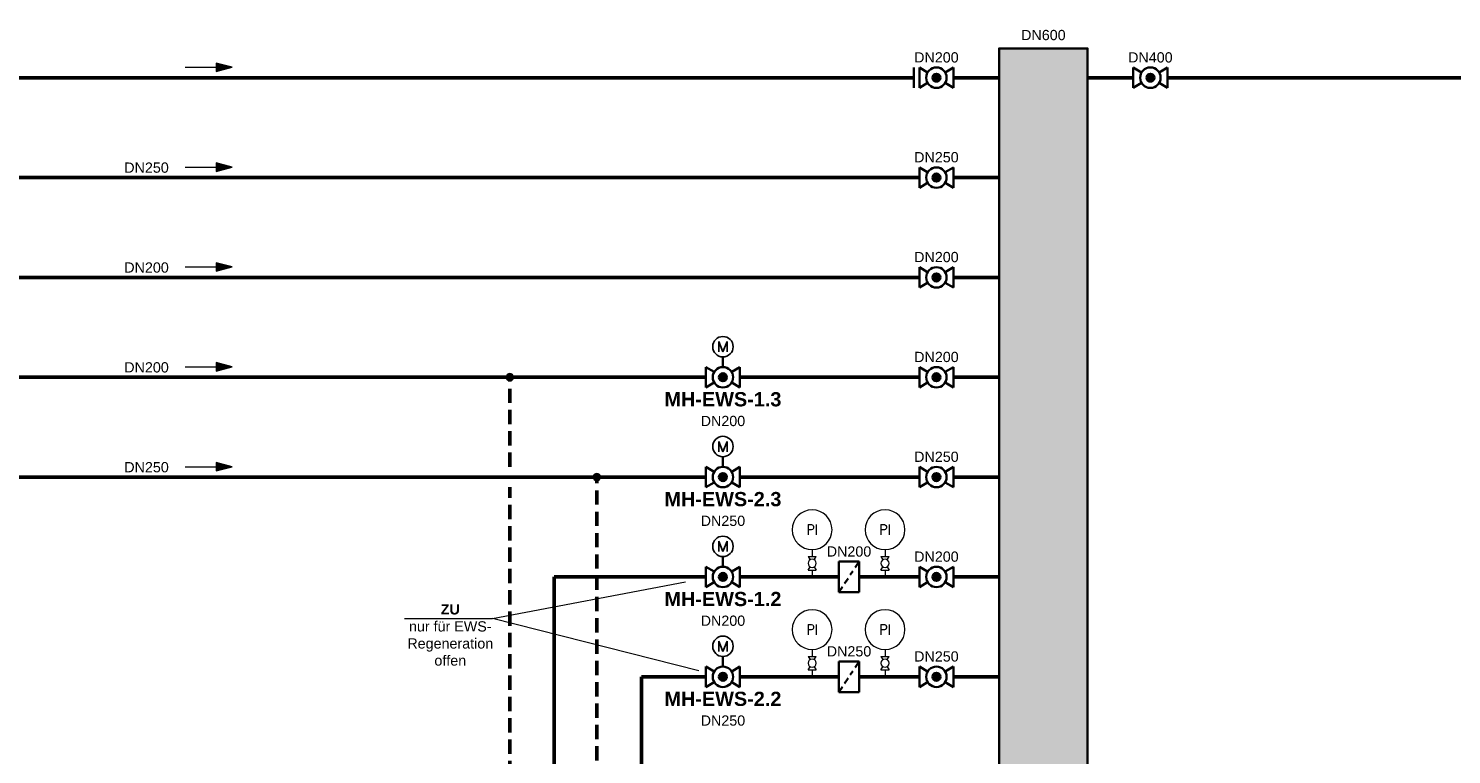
# Model space of a CAD drawing. Header units: millimetres. Extents: x -226 to 2201, y 0 to 1085.
# Tile 7 of 27: x 65 to 315, y 728 to 856. Entities that reach past the tile are written whole.
import ezdxf
from ezdxf import colors
from ezdxf.entities.mleader import LeaderData, LeaderLine
from ezdxf.enums import TextEntityAlignment as Align
from ezdxf.math import Vec2, Vec3

# ---------------------------------------------------------------- set-up
doc = ezdxf.new("R2010")
doc.units = ezdxf.units.MM
doc.linetypes.add('GESTRICHELT2', pattern=[0.375, 0.25, -0.125])
doc.layers.get('0').update_dxf_attribs({"lineweight": 18})
for name, color, linetype, lineweight in [('TGAx_G_KOM_GA-Symbole', 7, 'Continuous', 18), ('TGAx_H_KOM_Armaturen', 7, 'Continuous', 35), ('TGAx_H_KOM_Bauteile-Schraff', 9, 'Continuous', 18), ('TGAx_H_LTG_Quellenkreis-Umweltwärme_RL', 66, 'GESTRICHELT2', 50), ('TGAx_H_LTG_Quellenkreis-Umweltwärme_VL', 32, 'Continuous', 50), ('TGAx_H_RESERVE_LTG_Quellenkreis-Umweltwärme_VL', 32, 'Continuous', 50), ('TGAx_H_TXT_Beschriftung', 7, 'Continuous', 18), ('TGAx_H_TXT_Dimensionierung', 7, 'Continuous', 18)]:
    doc.layers.add(name, color=color, linetype=linetype, lineweight=lineweight)
doc.styles.add('Arial', font='arial.ttf')
doc.styles.add('MSR-Arial', font='romans.shx')

# ---------------------------------------------------------------- blocks, each defined once
blk = doc.blocks.new('7.01.05-Absperrkugelhahn')
h = blk.add_hatch(color=256)
h.dxf.hatch_style = 1
h.paths.add_polyline_path([(2.3, 0, 1), (3.7, 0, 1)])
at = {"linetype": 'Continuous'}
for p, q in [((0, 1.8), (1.46, 0.93)), ((0, 1.8), (0, -1.8)), ((6, 1.8), (4.54, 0.93)), ((6, 1.8), (6, -1.8)), ((1.46, -0.93), (0, -1.8)), ((4.54, -0.93), (6, -1.8))]:
    blk.add_line(p, q, dxfattribs=at)
for radius in [1.8, 0.7]:
    blk.add_circle((3, 0), radius, dxfattribs=at)
blk = doc.blocks.new('9.12-Schmutzfänger')
at = {"linetype": 'Continuous'}
for p, q in [((0, 2.7), (0, -2.7)), ((0, 2.7), (3.6, 2.7)), ((2.88, 1.63), (3.6, 2.7)), ((3.6, 2.7), (3.6, -2.7)), ((2.03, 0.35), (2.48, 1.02)), ((0, -2.7), (0.63, -1.75)), ((1.03, -1.15), (1.63, -0.26)), ((0, -2.7), (3.6, -2.7))]:
    blk.add_line(p, q, dxfattribs=at)
blk = doc.blocks.new('7.05.02-Stellantr. Elektromotor')
at = {"lineweight": 25}
for p, q in [((-0.72, 0.9), (-0.72, -0.9)), ((-0.72, 0.9), (0, -0.9)), ((0, -0.9), (0.72, 0.9)), ((0.72, -0.9), (0.72, 0.9))]:
    blk.add_line(p, q, dxfattribs=at)
blk.add_circle((0, 0), 1.8, dxfattribs=at)
blk = doc.blocks.new('4.16-Leitungs-Verbindungspunkt')
at = {"linetype": 'Continuous', "lineweight": 18}
blk.add_hatch(color=256, dxfattribs=at).paths.add_polyline_path([(0.65, 0, 1), (-0.65, 0, 1)])
blk.add_circle((0, 0), 0.65, dxfattribs=at)
blk = doc.blocks.new('4.11-Pfeil-Fliessrichtung')
at = {"linetype": 'Continuous', "lineweight": 18}
blk.add_line((-4.12, 0), (4.12, 0), dxfattribs=at)
at = {"linetype": 'Continuous', "lineweight": 18, "flags": 128}
for points in [[(1.32, 0.75), (4.12, 0), (1.32, -0.75)], [(1.39, 0.66), (3.85, 0), (1.39, -0.66)], [(1.46, 0.57), (3.58, 0), (1.46, -0.57)], [(1.53, 0.48), (3.31, 0), (1.53, -0.48)], [(1.6, 0.39), (3.04, 0), (1.6, -0.39)], [(1.67, 0.3), (2.77, 0), (1.67, -0.3)], [(1.74, 0.21), (2.5, 0), (1.74, -0.21)], [(1.81, 0.11), (2.23, 0), (1.81, -0.11)], [(1.88, 0.02), (1.96, 0), (1.88, -0.02)]]:
    blk.add_lwpolyline(points, close=True, dxfattribs=at)
blk = doc.blocks.new('02.MSR_Manometeranschluss m. Hahn')
at = {"linetype": 'Continuous'}
for p, q in [((0.72, 3.6), (-0.72, 3.6)), ((-0.37, 3.02), (-0.72, 3.6)), ((0.72, 3.6), (0.37, 3.02)), ((-0.37, 1.78), (-0.72, 1.2)), ((0.72, 1.2), (-0.72, 1.2)), ((0.72, 1.2), (0.37, 1.78))]:
    blk.add_line(p, q, dxfattribs=at)
for p, q in [((0, 4.8), (0, 3.6)), ((0, 1.2), (0, 0))]:
    blk.add_line(p, q)
blk.add_circle((0, 2.4), 0.72, dxfattribs=at)
blk = doc.blocks.new('02.MSR_Fühler rund')
blk.add_circle((0, 0), 3.5)
at = {"style": 'MSR-Arial', "width": 0.9}
blk.add_attdef('MESSART', text='', height=1.8, dxfattribs=at).set_placement((0, 0), align=Align.MIDDLE_CENTER)
blk = doc.blocks.new('5.02-Flanschpaar')
at = {"linetype": 'Continuous'}
for p, q in [((0, 1.8), (0, -1.8)), ((1, 1.8), (1, -1.8))]:
    blk.add_line(p, q, dxfattribs=at)

msp = doc.modelspace()

# ---------------------------------------------------------------- hatches: boundary and pattern name
at = {"layer": 'TGAx_H_KOM_Bauteile-Schraff'}
h = msp.add_hatch(color=256, dxfattribs=at)
h.dxf.hatch_style = 1
h.set_gradient(color1=(192, 192, 192), tint=1, name='CYLINDER')
h.paths.add_polyline_path([(235.48, 587.49), (251.04, 587.49), (251.04, 852.23), (235.48, 852.23)])

# ---------------------------------------------------------------- linework, layer by layer
at = {"layer": 'TGAx_H_KOM_Armaturen'}
for p, q in [((186.91, 797.96), (186.91, 796.18)), ((186.91, 780.4), (186.91, 778.61)), ((186.91, 762.84), (186.91, 761.05)), ((186.91, 745.27), (186.91, 743.49))]:
    msp.add_line(p, q, dxfattribs=at)
msp.add_lwpolyline([(235.48, 587.49), (251.04, 587.49), (251.04, 852.23), (235.48, 852.23)], close=True, dxfattribs=at)
at = {"layer": 'TGAx_H_LTG_Quellenkreis-Umweltwärme_RL', "ltscale": 10}
for p, q in [((149.45, 778.63), (149.45, 794.39)), ((164.74, 700.74), (164.74, 776.83)), ((149.45, 683.18), (149.45, 775.03))]:
    msp.add_line(p, q, dxfattribs=at)
at = {"layer": 'TGAx_H_LTG_Quellenkreis-Umweltwärme_VL', "ltscale": 0.1}
for p, q in [((235.36, 847.08), (227.45, 847.08)), ((251.16, 847.08), (259.07, 847.08)), ((265.07, 847.08), (354.61, 847.08)), ((221.45, 829.51), (-49.55, 829.51)), ((235.36, 829.51), (227.45, 829.51)), ((221.45, 811.95), (-49.55, 811.95)), ((235.36, 811.95), (227.45, 811.95)), ((183.91, 794.39), (-49.55, 794.39)), ((221.45, 794.39), (189.91, 794.39)), ((235.36, 794.39), (227.45, 794.39)), ((183.91, 776.83), (34.13, 776.83)), ((221.45, 776.83), (189.91, 776.83)), ((235.36, 776.83), (227.45, 776.83)), ((157.23, 684.98), (157.23, 759.27)), ((183.91, 759.27), (157.23, 759.27)), ((207.28, 759.27), (189.91, 759.27)), ((221.45, 759.27), (210.88, 759.27)), ((235.36, 759.27), (227.45, 759.27)), ((172.57, 702.82), (172.57, 741.7)), ((183.91, 741.7), (172.57, 741.7)), ((207.28, 741.7), (189.91, 741.7)), ((221.45, 741.7), (210.88, 741.7)), ((235.48, 741.7), (227.45, 741.7))]:
    msp.add_line(p, q, dxfattribs=at)
at = {"layer": 'TGAx_H_RESERVE_LTG_Quellenkreis-Umweltwärme_VL', "ltscale": 0.1}
msp.add_line((220.45, 847.08), (-49.55, 847.08), dxfattribs=at)
at = {"layer": 'TGAx_H_TXT_Beschriftung'}
for p, q in [((146.41, 751.93), (180.33, 758.4)), ((130.93, 751.93), (146.41, 751.93)), ((182.68, 742.77), (146.41, 751.93))]:
    msp.add_line(p, q, dxfattribs=at)

# ---------------------------------------------------------------- block references
at = {"layer": 'TGAx_G_KOM_GA-Symbole'}
ref = msp.add_blockref('02.MSR_Fühler rund', (202.6, 767.57), dxfattribs=dict(at, xscale=-1))
ref.add_attrib('MESSART', 'PI', dxfattribs={"layer": '0', "height": 1.8, "style": 'MSR-Arial', "width": 0.9}).set_placement((202.6, 767.57), align=Align.MIDDLE_CENTER)
ref = msp.add_blockref('02.MSR_Fühler rund', (215.41, 767.57), dxfattribs=dict(at, xscale=-1))
ref.add_attrib('MESSART', 'PI', dxfattribs={"layer": '0', "height": 1.8, "style": 'MSR-Arial', "width": 0.9}).set_placement((215.41, 767.57), align=Align.MIDDLE_CENTER)
at = {"layer": 'TGAx_G_KOM_GA-Symbole', "xscale": -1}
for p in [(202.6, 759.27), (215.41, 759.27), (202.6, 741.7), (215.41, 741.7)]:
    msp.add_blockref('02.MSR_Manometeranschluss m. Hahn', p, dxfattribs=at)
at = {"layer": 'TGAx_G_KOM_GA-Symbole'}
ref = msp.add_blockref('02.MSR_Fühler rund', (202.6, 750), dxfattribs=dict(at, xscale=-1))
ref.add_attrib('MESSART', 'PI', dxfattribs={"layer": '0', "height": 1.8, "style": 'MSR-Arial', "width": 0.9}).set_placement((202.6, 750), align=Align.MIDDLE_CENTER)
ref = msp.add_blockref('02.MSR_Fühler rund', (215.41, 750), dxfattribs=dict(at, xscale=-1))
ref.add_attrib('MESSART', 'PI', dxfattribs={"layer": '0', "height": 1.8, "style": 'MSR-Arial', "width": 0.9}).set_placement((215.41, 750), align=Align.MIDDLE_CENTER)
at = {"layer": 'TGAx_H_KOM_Armaturen', "rotation": 180}
msp.add_blockref('5.02-Flanschpaar', (221.45, 847.08), dxfattribs=at)
at = {"layer": 'TGAx_H_KOM_Armaturen'}
for name, p in [('7.01.05-Absperrkugelhahn', (221.45, 847.08)), ('7.01.05-Absperrkugelhahn', (221.45, 811.95)), ('7.01.05-Absperrkugelhahn', (221.45, 794.39)), ('7.01.05-Absperrkugelhahn', (221.45, 776.83)), ('9.12-Schmutzfänger', (207.28, 759.27)), ('7.01.05-Absperrkugelhahn', (221.45, 759.27)), ('9.12-Schmutzfänger', (207.28, 741.7)), ('7.01.05-Absperrkugelhahn', (221.45, 741.7))]:
    msp.add_blockref(name, p, dxfattribs=at)
at = {"layer": 'TGAx_H_KOM_Armaturen', "xscale": -1}
for name, p in [('7.01.05-Absperrkugelhahn', (265.07, 847.08)), ('7.05.02-Stellantr. Elektromotor', (186.91, 799.76)), ('7.05.02-Stellantr. Elektromotor', (186.91, 782.2)), ('7.05.02-Stellantr. Elektromotor', (186.91, 764.64)), ('7.05.02-Stellantr. Elektromotor', (186.91, 747.07))]:
    msp.add_blockref(name, p, dxfattribs=at)
at = {"layer": 'TGAx_H_KOM_Armaturen', "xscale": -1, "rotation": 180}
for p in [(221.45, 829.51), (183.91, 794.39), (183.91, 776.83), (183.91, 759.27), (183.91, 741.7)]:
    msp.add_blockref('7.01.05-Absperrkugelhahn', p, dxfattribs=at)
at = {"layer": 'TGAx_H_LTG_Quellenkreis-Umweltwärme_RL', "ltscale": 0.1, "xscale": -1, "rotation": 270}
for p in [(149.45, 794.39), (164.74, 776.83)]:
    msp.add_blockref('4.16-Leitungs-Verbindungspunkt', p, dxfattribs=at)
at = {"layer": 'TGAx_H_LTG_Quellenkreis-Umweltwärme_VL', "ltscale": 0.1, "xscale": -1, "rotation": 180}
for p in [(96.48, 831.35), (96.48, 813.79), (96.48, 796.22), (96.48, 778.66)]:
    msp.add_blockref('4.11-Pfeil-Fliessrichtung', p, dxfattribs=at)
at = {"layer": 'TGAx_H_RESERVE_LTG_Quellenkreis-Umweltwärme_VL', "ltscale": 0.1, "xscale": -1, "rotation": 180}
msp.add_blockref('4.11-Pfeil-Fliessrichtung', (96.48, 848.91), dxfattribs=at)

# ---------------------------------------------------------------- texts
at = {"layer": 'TGAx_H_TXT_Beschriftung', "char_height": 1.8, "style": 'Arial'}
for s, insert, attachment_point in [('\\A1;{\\fArial|b1|i0|c0|p34;\\H1.38889x;MH-EWS-1.3\\P\\fArial|b0|i0|c0|p34;\\H0.72x;DN200}', (186.91, 788.77), 5), ('\\A1;{\\fArial|b1|i0|c0|p34;\\H1.38889x;MH-EWS-2.3\\P\\fArial|b0|i0|c0|p34;\\H0.72x;DN250}', (186.91, 771.21), 5), ('\\A1;{\\fArial|b1|i0|c0|p34;\\H1.38889x;MH-EWS-1.2\\P\\fArial|b0|i0|c0|p34;\\H0.72x;DN200}', (186.91, 753.64), 5), ('{\\fArial|b1|i0|c0|p34;ZU}\\Pnur für EWS-\\PRegeneration\\Poffen', (138.97, 754.47), 2), ('\\A1;{\\fArial|b1|i0|c0|p34;\\H1.38889x;MH-EWS-2.2\\P\\fArial|b0|i0|c0|p34;\\H0.72x;DN250}', (186.91, 736.08), 5)]:
    msp.add_mtext(s, dxfattribs=dict(at, insert=insert, attachment_point=attachment_point))
at = {"layer": 'TGAx_H_TXT_Dimensionierung', "char_height": 1.8, "attachment_point": 5, "style": 'Arial'}
for s, insert in [('DN600', (243.26, 854.57)), ('DN200', (224.45, 850.64)), ('DN400', (262.07, 850.64)), ('DN250', (224.45, 833.08)), ('DN250', (85.56, 831.25)), ('DN200', (224.45, 815.52)), ('DN200', (85.56, 813.68)), ('DN200', (224.45, 797.95)), ('DN200', (85.56, 796.12)), ('DN250', (224.45, 780.39)), ('DN250', (85.56, 778.56)), ('DN200', (209.08, 763.73)), ('DN200', (224.45, 762.83)), ('DN250', (209.08, 746.17)), ('DN250', (224.45, 745.27))]:
    msp.add_mtext(s, dxfattribs=dict(at, insert=insert))

# ---------------------------------------------------------------- next in the draw order: leaders
at = {"layer": 'TGAx_H_TXT_Beschriftung'}
ml = msp.add_multileader_mtext('Standard', dxfattribs=at)
ml.set_content('\\A1;Anschluss s.\\PSchema Heizung EZ\\PZchg.-Nr.:\\P130-091E-00-X004H', color=256, style='Arial')
ml.set_leader_properties(color=256, linetype='ByLayer', lineweight=-1)
ml.build(insert=Vec2(0, 0))
ml.multileader.update_dxf_attribs({"has_text_frame": 1, "text_right_attachment_type": 6, "dogleg_length": 1, "arrow_head_size": 1.8})
ctx = ml.context
ctx.base_point, ctx.char_height, ctx.arrow_head_size, ctx.landing_gap_size, ctx.plane_origin = Vec3(1436.67, 782.43), 2.5, 1.8, 1, Vec3(1578.45, 911.75)
ctx.right_attachment, ctx.text_align_type = 6, 1
notes = []
notes.append((ctx, [(0, (0, 0, 0), (0, 0), (1, 0), 1, [])]))
ctx.mtext.insert, ctx.mtext.alignment, ctx.mtext.flow_direction = Vec3(1459.92, 784.21), 2, 5
ctx.mtext.has_bg_fill, ctx.mtext.bg_color, ctx.mtext.bg_scale_factor, ctx.mtext.bg_transparency, ctx.mtext.use_window_bg_color = 1, -1027028792, 1.5, 0, 1
for ctx, leaders in notes:
    for number, flags, end, landing, length, lines in leaders:
        leader = LeaderData()
        leader.index, (leader.has_last_leader_line, leader.has_dogleg_vector, leader.attachment_direction) = number, flags
        leader.last_leader_point, leader.dogleg_vector, leader.dogleg_length = Vec3(end), Vec3(landing), length
        for number, points, colour, breaks in lines:
            line = LeaderLine()
            line.index, line.vertices, line.color, line.breaks = number, Vec3.list(points), colors.encode_raw_color(colour), breaks
            leader.lines.append(line)
        ctx.leaders.append(leader)

doc.saveas('drawing.dxf')
